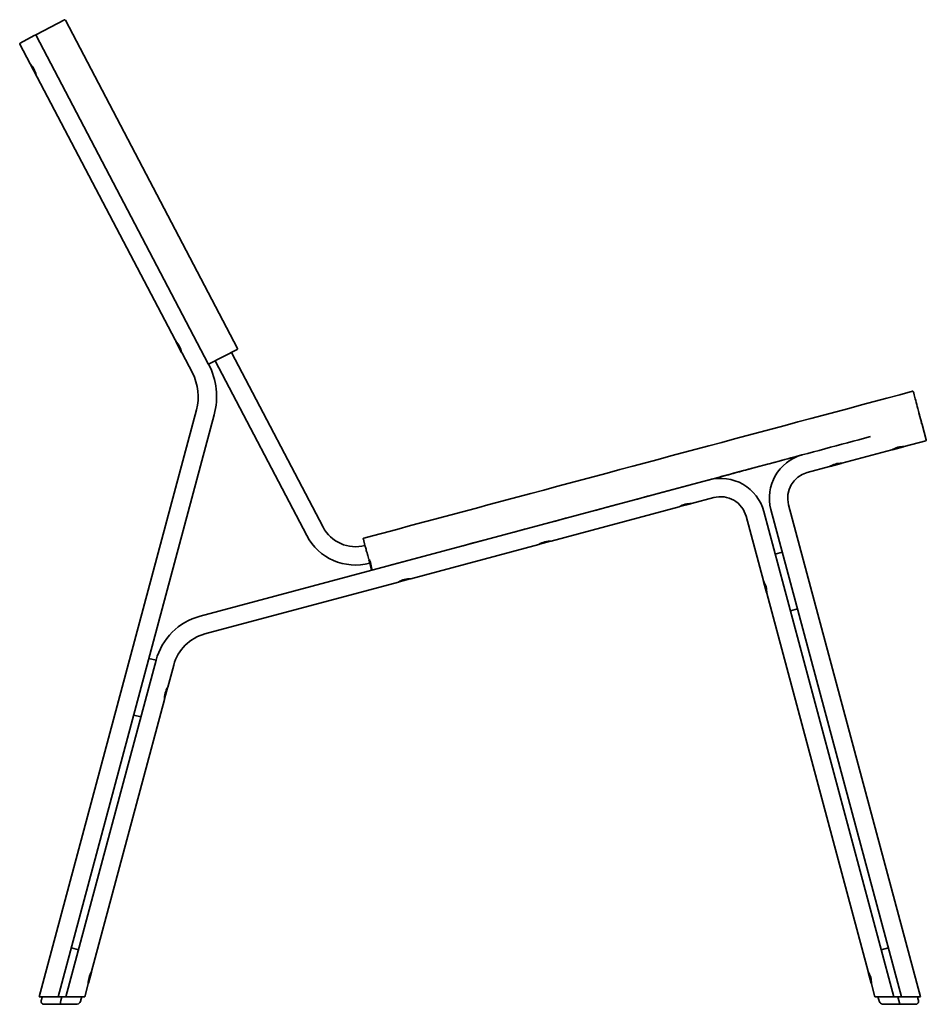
# Model space of a CAD drawing. Header units: millimetres. Extents: x 194 to 2603, y 461 to 2256.
# Tile 6 of 6: x 1985 to 2603, y 1298 to 1969. Entities that reach past the tile are written whole.
import ezdxf

# ---------------------------------------------------------------- set-up
doc = ezdxf.new("R2010")
doc.units = ezdxf.units.MM
doc.header["$LTSCALE"] = 0.75
doc.layers.add('Visible', color=7, linetype='Continuous', lineweight=35)

msp = doc.modelspace()

# ---------------------------------------------------------------- linework, layer by layer
at = {"layer": 'Visible', "extrusion": (0, 1, 0)}
for p, q in [((2015.59, 1969.15), (1996.55, 1959.16)), ((2016.27, 1968.94), (2133.6, 1745.27)), ((1985.45, 1953.34), (1995.12, 1958.41)), ((1995.12, 1958.41), (1995.67, 1958.7)), ((1996.55, 1959.16), (1995.67, 1958.7)), ((1996.31, 1958.87), (1996.31, 1958.87)), ((2113.68, 1734.82), (1996.34, 1958.49)), ((1996.55, 1959.16), (1996.55, 1959.16)), ((1985.24, 1952.67), (2102.81, 1728.55)), ((1996.3, 1931.66), (1992.36, 1939.17)), ((1992.51, 1938.93), (1992.53, 1938.98)), ((1992.53, 1938.94), (1992.54, 1938.97)), ((1992.54, 1938.88), (1996.16, 1931.97)), ((1996.19, 1931.92), (1996.25, 1931.9)), ((1996.21, 1931.93), (1996.24, 1931.92)), ((2095.52, 1742.52), (2091.58, 1750.03)), ((2091.75, 1749.8), (2091.76, 1749.83)), ((2091.76, 1749.74), (2095.38, 1742.84)), ((2095.42, 1742.8), (2095.46, 1742.79)), ((2114.35, 1734.61), (2133.39, 1744.59)), ((2129.41, 1742.5), (2191.85, 1623.47)), ((2113.68, 1734.82), (2113.68, 1734.82)), ((2113.91, 1734.37), (2113.68, 1734.82)), ((2118.34, 1736.7), (2180.78, 1617.66)), ((2105.62, 1703.26), (1998.42, 1303.17)), ((2011.39, 1303.16), (2117.73, 1700.01)), ((2597.89, 1701.44), (2598.17, 1700.42)), ((2598.18, 1700.37), (2598.34, 1699.76)), ((2598.6, 1698.8), (2598.6, 1698.8)), ((2598.6, 1698.8), (2599.64, 1694.93)), ((2598.6, 1698.8), (2599.64, 1694.93)), ((2599.9, 1693.97), (2600.06, 1693.36)), ((2600.06, 1693.36), (2602.87, 1682.86)), ((2579.92, 1676.19), (2587.45, 1678.21)), ((2587.5, 1678.25), (2587.55, 1678.33)), ((2602.52, 1682.25), (2587.88, 1678.33)), ((2579.48, 1676.07), (2545.38, 1666.94)), ((2579.86, 1676.2), (2579.77, 1676.25)), ((2536.98, 1664.69), (2521.86, 1660.64)), ((2537.36, 1664.81), (2537.27, 1664.86)), ((2537.42, 1664.8), (2544.95, 1666.82)), ((2545, 1666.86), (2545.04, 1666.94)), ((2454.88, 1655.63), (2108.11, 1562.71)), ((2437.47, 1650.96), (2437.47, 1650.96)), ((2412.47, 1644.27), (2412.47, 1644.27)), ((2433.14, 1649.8), (2433.14, 1649.8)), ((2435.03, 1637.37), (2442.56, 1639.39)), ((2442.61, 1639.42), (2442.66, 1639.51)), ((2458.11, 1643.55), (2443, 1639.5)), ((2509.14, 1638.59), (2599.01, 1303.16)), ((2434.59, 1637.25), (2347.37, 1613.88)), ((2434.97, 1637.38), (2434.88, 1637.42)), ((2491.97, 1586.73), (2480.16, 1630.83)), ((2580.9, 1303.16), (2492.23, 1634.06)), ((2497.06, 1635.35), (2586.07, 1303.16)), ((2219.34, 1615.09), (2220.45, 1610.93)), ((2220.46, 1610.93), (2220.37, 1611.27)), ((2220.46, 1610.93), (2220.46, 1610.93)), ((2338.97, 1611.63), (2251.74, 1588.26)), ((2339.34, 1611.75), (2339.26, 1611.8)), ((2339.4, 1611.74), (2346.93, 1613.76)), ((2346.98, 1613.8), (2347.03, 1613.88)), ((2504.83, 1606.38), (2500, 1605.08)), ((2223.65, 1598.85), (2224.41, 1595.94)), ((2224.98, 1594.03), (2223.69, 1598.86)), ((2224.96, 1594.02), (2224.41, 1595.94)), ((2225.46, 1594.19), (2225.46, 1594.19)), ((2243.34, 1586), (2111.35, 1550.64)), ((2243.71, 1586.13), (2243.63, 1586.18)), ((2243.78, 1586.12), (2251.31, 1588.14)), ((2251.35, 1588.18), (2251.4, 1588.26)), ((2492.09, 1586.29), (2494.11, 1578.76)), ((2492.1, 1586.35), (2492.15, 1586.44)), ((2494.15, 1578.72), (2494.23, 1578.67)), ((2563.3, 1320.55), (2494.22, 1578.33)), ((2515.18, 1567.74), (2510.35, 1566.45)), ((2078.06, 1532.66), (2016.56, 1303.16)), ((2078.06, 1532.66), (2073.23, 1533.95)), ((2090.13, 1529.42), (2086.08, 1514.31)), ((2083.95, 1506.34), (2085.96, 1513.87)), ((2085.96, 1513.93), (2085.91, 1514.01)), ((2083.83, 1505.9), (2034.16, 1320.55)), ((2083.91, 1506.29), (2083.83, 1506.24)), ((2067.71, 1494.02), (2062.88, 1495.32)), ((2020.36, 1336.65), (2025.19, 1335.36)), ((2577.1, 1336.65), (2572.27, 1335.36)), ((2032.03, 1312.58), (2034.05, 1320.11)), ((2034.04, 1320.17), (2033.99, 1320.26)), ((2563.41, 1320.11), (2565.43, 1312.58)), ((2563.42, 1320.17), (2563.47, 1320.26)), ((2031.91, 1312.14), (2029.51, 1303.16)), ((2031.99, 1312.53), (2031.91, 1312.48)), ((2565.47, 1312.53), (2565.55, 1312.48)), ((2567.96, 1303.16), (2565.55, 1312.14)), ((1998.42, 1303.17), (1998.45, 1303.16)), ((2010.1, 1303.16), (1998.45, 1303.16)), ((2011.39, 1303.16), (2010.1, 1303.16)), ((2013.98, 1303.16), (2011.39, 1303.16)), ((2013.31, 1300.66), (2013.98, 1303.16)), ((2013.98, 1303.16), (2016.56, 1303.16)), ((2017.86, 1303.16), (2016.56, 1303.16)), ((2029.51, 1303.16), (2017.86, 1303.16)), ((2579.6, 1303.16), (2567.96, 1303.16)), ((2580.9, 1303.16), (2579.6, 1303.16)), ((2583.48, 1303.16), (2580.9, 1303.16)), ((2583.48, 1303.16), (2586.07, 1303.16)), ((2584.15, 1300.66), (2583.48, 1303.16)), ((2587.37, 1303.16), (2586.07, 1303.16)), ((2599.01, 1303.16), (2587.37, 1303.16)), ((2001.77, 1298.16), (2012.64, 1298.16)), ((2013.31, 1300.66), (2012.64, 1298.16)), ((2023.51, 1298.16), (2012.64, 1298.16)), ((2573.95, 1298.16), (2584.82, 1298.16)), ((2584.15, 1300.66), (2584.82, 1298.16)), ((2595.69, 1298.16), (2584.82, 1298.16))]:
    msp.add_line(p, q, dxfattribs=at)
at = {"layer": 'Visible', "extrusion": (1.35252e-16, 3.73234e-40, -1)}
msp.add_arc((-2015.82, 1968.71), 0.501, 62.42452, 152.1666, dxfattribs=at)
at = {"layer": 'Visible', "extrusion": (1.35252e-16, 7.04799e-55, -1)}
msp.add_arc((-1985.69, 1952.9), 0.5, 332.31962, 62.31962, dxfattribs=at)
at = {"layer": 'Visible', "extrusion": (1.35252e-16, 3.07313e-40, -1)}
msp.add_arc((-1995.9, 1958.26), 0.5, 62.31962, 151.40968, dxfattribs=at)
at = {"layer": 'Visible', "extrusion": (1.35252e-16, 0, -1)}
for centre, radius, start, end in [((-1996.79, 1958.72), 0.5, 333.55943, 43.37346), ((-1996.79, 1958.72), 0.509, 357.57307, 7.24048), ((-1996.78, 1958.72), 0.49, 5.95895, 17.26097), ((-1996.93, 1958.72), 0.642, 357.11529, 3.87318)]:
    msp.add_arc(centre, radius, start, end, dxfattribs=at)
at = {"layer": 'Visible', "extrusion": (1.35252e-16, -1.31744e-40, -1)}
for centre in [(-1981.59, 1928.73), (-2080.8, 1739.59)]:
    msp.add_arc(centre, 15, 135.9052, 168.73404, dxfattribs=at)
at = {"layer": 'Visible', "extrusion": (1.35252e-16, 2.17553e-44, -1)}
msp.add_arc((-1992.59, 1938.9), 0.0797, 332.31962, 17.31962, dxfattribs=at)
at = {"layer": 'Visible', "extrusion": (1.35252e-16, -1.70874e-41, -1)}
for centre, start, end in [((-1992.61, 1938.91), 332.31962, 17.31962), ((-1996.23, 1932.01), 287.31962, 332.31962), ((-2091.83, 1749.78), 332.31962, 17.31962), ((-2095.45, 1742.87), 287.31962, 332.31962)]:
    msp.add_arc(centre, 0.0797, start, end, dxfattribs=at)
at = {"layer": 'Visible', "extrusion": (1.35252e-16, 2.3558e-42, -1)}
msp.add_arc((-1996.21, 1932), 0.0797, 287.31962, 332.31962, dxfattribs=at)
at = {"layer": 'Visible', "extrusion": (1.35252e-16, 7.19149e-39, -1)}
msp.add_arc((-2133.16, 1745.04), 0.501, 152.45535, 242.19994, dxfattribs=at)
at = {"layer": 'Visible'}
for centre, radius, start, end in [((2071.84, 1712.31), 47.5, 345, 27.68038), ((2071.84, 1712.31), 34.97, 345, 27.68038), ((2599.41, 1693.84), 0.5, 15, 100.07781), ((2526.52, 1643.25), 30.5, 105.37488, 195), ((2526.52, 1643.25), 18, 105, 195), ((2462.77, 1626.17), 30.5, 15, 105), ((2462.77, 1626.17), 18, 15, 105), ((2213.99, 1635.08), 37.5, 207.68038, 284.99922), ((2213.99, 1635.08), 25, 207.68038, 285), ((2119.11, 1521.66), 42.5, 105, 165), ((2119.11, 1521.66), 30, 105, 165)]:
    msp.add_arc(centre, radius, start, end, dxfattribs=at)
at = {"layer": 'Visible', "extrusion": (1.35252e-16, -9.41387e-52, -1)}
msp.add_arc((-2597.86, 1699.63), 0.5, 165, 166.94302, dxfattribs=at)
at = {"layer": 'Visible', "extrusion": (1.35252e-16, -6.72812e-40, -1)}
msp.add_arc((-2599.15, 1694.8), 0.501, 164.96209, 253.02525, dxfattribs=at)
at = {"layer": 'Visible', "extrusion": (1.35252e-16, 1.20628e-41, -1)}
for centre in [(-2587.41, 1663.28), (-2544.91, 1651.89), (-2442.52, 1624.45), (-2251.27, 1573.21)]:
    msp.add_arc(centre, 15.05, 58.20558, 91.79442, dxfattribs=at)
at = {"layer": 'Visible', "extrusion": (1.35252e-16, -3.95054e-42, -1)}
msp.add_arc((-2587.43, 1678.29), 0.0797, 210, 255, dxfattribs=at)
at = {"layer": 'Visible', "extrusion": (1.35252e-16, 1.04316e-54, -1)}
msp.add_arc((-2602.39, 1682.73), 0.5, 165, 255, dxfattribs=at)
at = {"layer": 'Visible', "extrusion": (1.35252e-16, -3.75121e-42, -1)}
msp.add_arc((-2579.9, 1676.27), 0.0797, 255, 300, dxfattribs=at)
at = {"layer": 'Visible', "extrusion": (1.35252e-16, 6.24573e-42, -1)}
for centre, start, end in [((-2537.4, 1664.88), 255, 300), ((-2544.93, 1666.9), 210, 255)]:
    msp.add_arc(centre, 0.0797, start, end, dxfattribs=at)
at = {"layer": 'Visible', "extrusion": (1.35252e-16, -2.85896e-42, -1)}
msp.add_arc((-2442.54, 1639.46), 0.0797, 210, 255, dxfattribs=at)
at = {"layer": 'Visible', "extrusion": (1.35252e-16, -3.43002e-42, -1)}
msp.add_arc((-2435.01, 1637.44), 0.0797, 255, 300, dxfattribs=at)
at = {"layer": 'Visible', "extrusion": (1.35252e-16, 1.247e-40, -1)}
msp.add_arc((-2346.9, 1598.83), 15.05, 58.20558, 91.79442, dxfattribs=at)
at = {"layer": 'Visible', "extrusion": (1.35252e-16, -1.34446e-42, -1)}
for centre, start, end in [((-2339.38, 1611.82), 255, 300), ((-2346.91, 1613.84), 210, 255)]:
    msp.add_arc(centre, 0.0797, start, end, dxfattribs=at)
at = {"layer": 'Visible', "extrusion": (1.35252e-16, -1.39131e-38, -1)}
msp.add_arc((-2224.89, 1596.08), 0.5, 344.26169, 346.07278, dxfattribs=at)
at = {"layer": 'Visible', "extrusion": (1.35252e-16, -2.16979e-42, -1)}
msp.add_arc((-2243.75, 1586.2), 0.0797, 255, 300, dxfattribs=at)
at = {"layer": 'Visible', "extrusion": (1.35252e-16, -4.37531e-42, -1)}
msp.add_arc((-2251.29, 1588.22), 0.0797, 210, 255, dxfattribs=at)
at = {"layer": 'Visible', "extrusion": (1.35252e-16, -4.50558e-41, -1)}
msp.add_arc((-2479.18, 1578.8), 15.05, 148.20558, 181.79442, dxfattribs=at)
at = {"layer": 'Visible', "extrusion": (1.35252e-16, 4.74842e-42, -1)}
for centre, start, end in [((-2492.17, 1586.32), 345, 30), ((-2494.18, 1578.78), 300, 345)]:
    msp.add_arc(centre, 0.0797, start, end, dxfattribs=at)
at = {"layer": 'Visible', "extrusion": (1.35252e-16, 9.03605e-40, -1)}
msp.add_arc((-2099.35, 1506.33), 15.53, 358.41822, 14.69662, dxfattribs=at)
at = {"layer": 'Visible', "extrusion": (1.35252e-16, 1.43272e-39, -1)}
for centre in [(-2099.31, 1506.17), (-2047.39, 1312.41)]:
    msp.add_arc(centre, 15.53, 15.30338, 31.58178, dxfattribs=at)
at = {"layer": 'Visible', "extrusion": (1.35252e-16, 1.09725e-42, -1)}
msp.add_arc((-2085.89, 1513.89), 0.0797, 150, 195, dxfattribs=at)
at = {"layer": 'Visible', "extrusion": (1.35252e-16, 2.70879e-43, -1)}
msp.add_arc((-2083.87, 1506.36), 0.0797, 195, 240, dxfattribs=at)
at = {"layer": 'Visible', "extrusion": (1.35252e-16, 1.50207e-39, -1)}
msp.add_arc((-2047.44, 1312.57), 15.53, 358.41822, 14.69662, dxfattribs=at)
at = {"layer": 'Visible', "extrusion": (1.35252e-16, 4.40132e-42, -1)}
for centre, start, end in [((-2033.97, 1320.13), 150, 195), ((-2031.95, 1312.6), 195, 240)]:
    msp.add_arc(centre, 0.0797, start, end, dxfattribs=at)
at = {"layer": 'Visible', "extrusion": (1.35252e-16, -6.20528e-41, -1)}
msp.add_arc((-2550.5, 1312.62), 15.05, 148.20558, 181.79442, dxfattribs=at)
at = {"layer": 'Visible', "extrusion": (1.35252e-16, 4.13736e-42, -1)}
for centre, start, end in [((-2563.49, 1320.13), 345, 30), ((-2565.51, 1312.6), 300, 345)]:
    msp.add_arc(centre, 0.0797, start, end, dxfattribs=at)
at = {"layer": 'Visible'}
msp.add_ellipse((2224.17, 1596.4), major_axis=(-4.88, 18.88), ratio=0.000779, start_param=-0.140017, end_param=-0.087415, dxfattribs=at)
for points in [[(2015.59, 1969.15), (2015.59, 1969.15), (2015.59, 1969.15), (2015.59, 1969.15)], [(1996.55, 1959.16), (1996.44, 1959.1), (1996.35, 1958.99), (1996.31, 1958.87)], [(2593.48, 1715.98), (2593.48, 1715.98), (2593.48, 1715.98), (2593.48, 1715.98)], [(2597.76, 1701.96), (2597.71, 1702.11), (2597.67, 1702.26), (2597.63, 1702.42)], [(2598.6, 1698.8), (2598.6, 1698.8), (2598.6, 1698.81), (2598.6, 1698.82)], [(2599.64, 1694.93), (2599.64, 1694.93), (2599.64, 1694.93), (2599.64, 1694.93)], [(2599.64, 1694.92), (2599.64, 1694.92), (2599.64, 1694.93), (2599.64, 1694.93)], [(2437.48, 1650.97), (2437.48, 1650.97), (2437.48, 1650.97), (2437.48, 1650.97)], [(2433.14, 1649.8), (2433.14, 1649.8), (2433.14, 1649.8), (2433.14, 1649.8)], [(2436.92, 1650.82), (2436.92, 1650.82), (2436.92, 1650.82), (2436.92, 1650.82)], [(2219.65, 1615.89), (2219.65, 1615.89), (2219.65, 1615.89), (2219.65, 1615.89)], [(1999.89, 1300.82), (1999.89, 1300.82), (1999.89, 1300.82), (1999.89, 1300.82)], [(2597.57, 1300.82), (2597.57, 1300.82), (2597.57, 1300.82), (2597.57, 1300.82)]]:
    msp.add_open_spline(points, degree=3, dxfattribs=at)
for points, knots in [([(1996.34, 1958.5), (1996.34, 1958.5), (1996.34, 1958.5), (1996.33, 1958.51), (1996.33, 1958.51), (1996.33, 1958.52), (1996.32, 1958.53), (1996.31, 1958.56), (1996.31, 1958.57), (1996.29, 1958.62), (1996.29, 1958.65), (1996.29, 1958.69), (1996.29, 1958.71), (1996.29, 1958.8), (1996.29, 1958.82), (1996.29, 1958.82)], [0.000838, 0.000838, 0.000838, 0.000838, 0.0014536, 0.0014536, 0.0035113, 0.0035113, 0.0055567, 0.0055567, 0.0164832, 0.0164832, 0.0446192, 0.0446192, 0.0820376, 0.0820376, 0.2596118, 0.2596118, 0.2596118, 0.2596118]), ([(2133.6, 1745.27), (2133.62, 1745.22), (2133.64, 1745.17), (2133.66, 1745.07), (2133.66, 1745.02), (2133.64, 1744.91), (2133.62, 1744.85), (2133.57, 1744.76), (2133.54, 1744.71), (2133.49, 1744.66), (2133.47, 1744.64), (2133.43, 1744.62), (2133.41, 1744.6), (2133.39, 1744.59)], [0, 0, 0, 0, 0.01520203, 0.01520203, 0.0311631, 0.0311631, 0.04800419, 0.04800419, 0.06392079, 0.06392079, 0.0709812, 0.0709812, 0.07818788, 0.07818788, 0.07818788, 0.07818788]), ([(2114.35, 1734.6), (2114.35, 1734.6), (2114.35, 1734.6), (2114.35, 1734.6), (2114.35, 1734.6), (2114.35, 1734.6), (2114.35, 1734.6), (2114.35, 1734.6), (2114.35, 1734.6), (2114.35, 1734.61), (2114.35, 1734.61), (2114.35, 1734.61), (2114.35, 1734.61), (2114.35, 1734.61), (2114.35, 1734.61), (2114.35, 1734.61), (2114.35, 1734.61), (2114.35, 1734.61), (2114.35, 1734.61), (2114.35, 1734.61), (2114.35, 1734.61), (2114.35, 1734.61), (2114.35, 1734.61), (2114.35, 1734.61), (2114.35, 1734.61), (2114.35, 1734.61), (2114.35, 1734.61), (2114.35, 1734.61), (2114.35, 1734.61), (2114.35, 1734.61), (2114.35, 1734.61), (2114.35, 1734.61), (2114.35, 1734.61), (2114.35, 1734.61), (2114.35, 1734.61), (2114.35, 1734.61), (2114.35, 1734.61), (2114.35, 1734.61), (2114.37, 1734.62), (2114.35, 1734.61), (2114.35, 1734.61), (2114.35, 1734.6), (2114.35, 1734.6), (2114.34, 1734.6), (2114.32, 1734.59), (2114.29, 1734.58), (2114.26, 1734.57), (2114.21, 1734.56), (2114.18, 1734.55), (2114.15, 1734.55), (2114.14, 1734.55), (2114.13, 1734.55), (2114.13, 1734.55), (2114.07, 1734.55), (2114.02, 1734.56), (2113.92, 1734.59), (2113.87, 1734.61), (2113.8, 1734.66), (2113.78, 1734.68), (2113.74, 1734.72), (2113.72, 1734.74), (2113.7, 1734.77), (2113.7, 1734.77), (2113.69, 1734.78), (2113.69, 1734.79), (2113.69, 1734.79), (2113.69, 1734.8), (2113.68, 1734.8), (2113.68, 1734.8), (2113.68, 1734.81), (2113.68, 1734.81), (2113.68, 1734.81), (2113.68, 1734.81), (2113.68, 1734.81), (2113.68, 1734.81), (2113.68, 1734.81), (2113.68, 1734.81), (2113.68, 1734.81), (2113.68, 1734.81), (2113.68, 1734.81), (2113.68, 1734.81), (2113.68, 1734.82), (2113.68, 1734.82), (2113.68, 1734.82), (2113.68, 1734.82), (2113.68, 1734.82), (2113.68, 1734.82), (2113.68, 1734.82), (2113.68, 1734.82), (2113.68, 1734.82)], [0, 0, 0, 0, 0.0004037, 0.0004037, 0.0005045, 0.0005045, 0.000531, 0.000531, 0.0010986, 0.0010986, 0.0033777, 0.0033777, 0.0057976, 0.0057976, 0.0066043, 0.0066043, 0.006616, 0.006616, 0.008621, 0.008621, 0.0112944, 0.0112944, 0.0130766, 0.0130766, 0.0178292, 0.0178292, 0.0368397, 0.0368397, 0.0495133, 0.0495133, 0.1002078, 0.1002078, 0.169177, 0.169177, 0.1921667, 0.1921667, 0.2002575, 0.2002575, 0.2083482, 0.2083482, 0.2084491, 0.2084491, 0.2086422, 0.2086422, 0.2127652, 0.2127652, 0.2211336, 0.2211336, 0.2284111, 0.2284111, 0.2308317, 0.2308317, 0.2316384, 0.2316384, 0.2479906, 0.2479906, 0.2638227, 0.2638227, 0.2720374, 0.2720374, 0.2804385, 0.2804385, 0.282466, 0.282466, 0.2839865, 0.2839865, 0.2851268, 0.2851268, 0.2855543, 0.2855543, 0.285875, 0.285875, 0.2861155, 0.2861155, 0.2863172, 0.2863172, 0.2865189, 0.2865189, 0.2866197, 0.2866197, 0.2866701, 0.2866701, 0.2867205, 0.2867205, 0.2867457, 0.2867457, 0.2867583, 0.2867583, 0.2867709, 0.2867709, 0.2867709, 0.2867709]), ([(2219.65, 1615.89), (2251.85, 1624.51), (2284.05, 1633.13), (2408.66, 1666.48), (2501.07, 1691.23), (2593.48, 1715.98)], [0, 0, 0, 0, 10, 10, 38.700143, 38.700143, 38.700143, 38.700143]), ([(2219.65, 1615.89), (2251.85, 1624.51), (2284.05, 1633.13), (2408.66, 1666.48), (2501.07, 1691.23), (2593.48, 1715.98)], [0, 0, 0, 0, 10, 10, 38.700143, 38.700143, 38.700143, 38.700143]), ([(2593.48, 1715.98), (2593.53, 1715.99), (2593.58, 1715.99), (2593.69, 1715.99), (2593.74, 1715.98), (2593.84, 1715.94), (2593.89, 1715.91), (2593.95, 1715.86), (2593.97, 1715.84), (2594.01, 1715.8), (2594.02, 1715.78), (2594.04, 1715.75), (2594.05, 1715.73), (2594.06, 1715.71), (2594.06, 1715.71), (2594.07, 1715.69), (2594.07, 1715.69), (2594.08, 1715.67), (2594.08, 1715.67), (2594.08, 1715.66), (2594.08, 1715.65), (2594.09, 1715.64), (2594.09, 1715.64), (2594.1, 1715.62), (2594.1, 1715.61), (2594.11, 1715.55), (2594.13, 1715.48), (2594.25, 1715.06), (2594.42, 1714.43), (2594.93, 1712.54), (2595.28, 1711.2), (2596.13, 1708.04), (2596.63, 1706.19), (2597.32, 1703.61), (2597.47, 1703.02), (2597.63, 1702.42)], [0, 0, 0, 0, 0.015413, 0.015413, 0.031538, 0.031538, 0.048163, 0.048163, 0.055926, 0.055926, 0.063498, 0.063498, 0.068757, 0.068757, 0.071575, 0.071575, 0.07596, 0.07596, 0.081054, 0.081054, 0.090206, 0.090206, 0.113576, 0.113576, 0.183618, 0.183618, 0.393957, 0.393957, 1.03115, 1.03115, 1.728718, 1.728718, 2.422165, 2.422165, 2.622083, 2.622083, 2.622083, 2.622083]), ([(2593.48, 1715.98), (2593.53, 1715.99), (2593.58, 1715.99), (2593.69, 1715.99), (2593.74, 1715.98), (2593.84, 1715.94), (2593.89, 1715.91), (2593.95, 1715.86), (2593.97, 1715.84), (2594.01, 1715.8), (2594.02, 1715.78), (2594.04, 1715.75), (2594.05, 1715.73), (2594.06, 1715.71), (2594.06, 1715.71), (2594.07, 1715.69), (2594.07, 1715.69), (2594.08, 1715.67), (2594.08, 1715.67), (2594.08, 1715.66), (2594.08, 1715.65), (2594.09, 1715.64), (2594.09, 1715.64), (2594.1, 1715.62), (2594.1, 1715.61), (2594.11, 1715.55), (2594.13, 1715.48), (2594.25, 1715.06), (2594.42, 1714.43), (2594.93, 1712.54), (2595.29, 1711.2), (2596.13, 1708.04), (2596.63, 1706.18), (2597.32, 1703.6), (2597.47, 1703.01), (2597.63, 1702.42)], [0, 0, 0, 0, 0.015413, 0.015413, 0.031537, 0.031537, 0.048162, 0.048162, 0.055926, 0.055926, 0.063496, 0.063496, 0.068754, 0.068754, 0.071572, 0.071572, 0.075959, 0.075959, 0.081058, 0.081058, 0.090219, 0.090219, 0.113615, 0.113615, 0.183737, 0.183737, 0.394313, 0.394313, 1.032243, 1.032243, 1.729776, 1.729776, 2.423225, 2.423225, 2.622062, 2.622062, 2.622062, 2.622062]), ([(2597.78, 1701.85), (2597.78, 1701.85), (2597.78, 1701.85), (2597.78, 1701.87), (2597.77, 1701.89), (2597.76, 1701.93), (2597.76, 1701.94), (2597.76, 1701.95), (2597.76, 1701.95), (2597.76, 1701.96)], [1.04487004, 1.04487004, 1.04487004, 1.04487004, 1.04487679, 1.04487679, 1.05131397, 1.05131397, 1.05559539, 1.05559539, 1.05600264, 1.05600264, 1.05600264, 1.05600264]), ([(2597.94, 1701.27), (2597.93, 1701.29), (2597.93, 1701.32), (2597.92, 1701.35), (2597.9, 1701.43), (2597.87, 1701.52), (2597.85, 1701.6), (2597.84, 1701.64), (2597.83, 1701.69), (2597.82, 1701.73), (2597.81, 1701.77), (2597.8, 1701.8), (2597.79, 1701.84), (2597.78, 1701.85), (2597.78, 1701.85), (2597.78, 1701.85)], [0.98198557, 0.98198557, 0.98198557, 0.98198557, 0.9901692, 0.9901692, 0.9901692, 1.017523, 1.017523, 1.017523, 1.03119652, 1.03119652, 1.03119652, 1.04377319, 1.04377319, 1.04377319, 1.04487004, 1.04487004, 1.04487004, 1.04487004]), ([(2599.64, 1694.93), (2599.64, 1694.9), (2599.58, 1695.13), (2599.37, 1695.94), (2599.14, 1696.77), (2598.88, 1697.77), (2598.58, 1698.89), (2598.26, 1700.08), (2598.04, 1700.88), (2597.94, 1701.27)], [0, 0, 0, 0, 0.2455082, 0.3682623, 0.4910164, 0.6137705, 0.7365246, 0.8592787, 0.9819856, 0.9819856, 0.9819856, 0.9819856]), ([(2598.12, 1700.6), (2598.16, 1700.46), (2598.2, 1700.31), (2598.28, 1700.01), (2598.32, 1699.86), (2598.39, 1699.57), (2598.43, 1699.44), (2598.49, 1699.2), (2598.52, 1699.1), (2598.56, 1698.93), (2598.58, 1698.87), (2598.6, 1698.82), (2598.6, 1698.81), (2598.6, 1698.8), (2598.6, 1698.8), (2598.6, 1698.8), (2598.6, 1698.79), (2598.6, 1698.79)], [0, 0, 0, 0, 0.0461403, 0.0461403, 0.0929371, 0.0929371, 0.1394403, 0.1394403, 0.1864433, 0.1864433, 0.2331887, 0.2331887, 0.2562242, 0.2562242, 0.2620362, 0.2620362, 0.2649175, 0.2649175, 0.2649175, 0.2649175]), ([(2598.17, 1700.42), (2598.22, 1700.21), (2598.34, 1699.77), (2598.48, 1699.25), (2598.55, 1698.99), (2598.59, 1698.82), (2598.61, 1698.78), (2598.6, 1698.8)], [0.0278661, 0.0278661, 0.0278661, 0.0278661, 0.0933753, 0.1588846, 0.2080165, 0.2243938, 0.2866673, 0.2866673, 0.2866673, 0.2866673]), ([(2598.34, 1699.76), (2598.35, 1699.74), (2598.35, 1699.73), (2598.39, 1699.57), (2598.43, 1699.44), (2598.49, 1699.2), (2598.52, 1699.1), (2598.56, 1698.93), (2598.58, 1698.87), (2598.6, 1698.82), (2598.6, 1698.81), (2598.6, 1698.8)], [0.0883853, 0.0883853, 0.0883853, 0.0883853, 0.0929371, 0.0929371, 0.1394402, 0.1394402, 0.1864433, 0.1864433, 0.2331887, 0.2331887, 0.2534514, 0.2534514, 0.2534514, 0.2534514]), ([(2564.81, 1685.08), (2544.11, 1679.53), (2523.4, 1673.99), (2484.23, 1663.49), (2465.77, 1658.55), (2447.31, 1653.6)], [3.56873, 3.56873, 3.56873, 3.56873, 10, 10, 15.733363, 15.733363, 15.733363, 15.733363]), ([(2518.41, 1672.65), (2513.17, 1671.25), (2507.93, 1669.84), (2495.67, 1666.56), (2488.66, 1664.68), (2481.64, 1662.8)], [8.372437, 8.372437, 8.372437, 8.372437, 10, 10, 12.17953, 12.17953, 12.17953, 12.17953]), ([(2486.59, 1664.13), (2486.4, 1664.07), (2486.2, 1664.02), (2480.44, 1662.48), (2474.88, 1660.99), (2464.5, 1658.21), (2459.69, 1656.92), (2454.88, 1655.63)], [3.579159, 3.579159, 3.579159, 3.579159, 3.64, 3.64, 5.368, 5.368, 6.862667, 6.862667, 6.862667, 6.862667]), ([(2447.31, 1653.6), (2374.91, 1634.2), (2296.98, 1613.32), (2226.14, 1594.35), (2225.92, 1594.29), (2225.69, 1594.23), (2225.47, 1594.17)], [13.035215, 13.035215, 13.035215, 13.035215, 26.497777, 26.497777, 26.497777, 26.540445, 26.540445, 26.540445, 26.540445]), ([(2219.31, 1615.21), (2219.3, 1615.24), (2219.3, 1615.26), (2219.29, 1615.28), (2219.29, 1615.28), (2219.29, 1615.3), (2219.29, 1615.3), (2219.29, 1615.32), (2219.28, 1615.32), (2219.28, 1615.33), (2219.28, 1615.34), (2219.28, 1615.36), (2219.28, 1615.37), (2219.28, 1615.39), (2219.28, 1615.4), (2219.28, 1615.44), (2219.28, 1615.47), (2219.3, 1615.55), (2219.31, 1615.6), (2219.37, 1615.7), (2219.4, 1615.74), (2219.47, 1615.81), (2219.5, 1615.83), (2219.57, 1615.87), (2219.61, 1615.88), (2219.65, 1615.89)], [0, 0, 0, 0, 0.0870959, 0.0870959, 0.1297992, 0.1297992, 0.1514398, 0.1514398, 0.1571636, 0.1571636, 0.1612742, 0.1612742, 0.1654144, 0.1654144, 0.1695308, 0.1695308, 0.177769, 0.177769, 0.1943295, 0.1943295, 0.2108846, 0.2108846, 0.2222528, 0.2222528, 0.2342569, 0.2342569, 0.2342569, 0.2342569]), ([(2219.3, 1615.24), (2219.3, 1615.25), (2219.3, 1615.26), (2219.29, 1615.28), (2219.29, 1615.28), (2219.29, 1615.3), (2219.29, 1615.3), (2219.29, 1615.32), (2219.28, 1615.32), (2219.28, 1615.33), (2219.28, 1615.34), (2219.28, 1615.36), (2219.28, 1615.37), (2219.28, 1615.39), (2219.28, 1615.4), (2219.28, 1615.44), (2219.28, 1615.47), (2219.3, 1615.55), (2219.31, 1615.6), (2219.37, 1615.7), (2219.4, 1615.74), (2219.47, 1615.81), (2219.5, 1615.83), (2219.57, 1615.87), (2219.61, 1615.88), (2219.65, 1615.89)], [0.0320847, 0.0320847, 0.0320847, 0.0320847, 0.0870606, 0.0870606, 0.1297463, 0.1297463, 0.1513783, 0.1513783, 0.1570994, 0.1570994, 0.1612082, 0.1612082, 0.1653465, 0.1653465, 0.1694611, 0.1694611, 0.1776956, 0.1776956, 0.1942486, 0.1942486, 0.210796, 0.210796, 0.2221752, 0.2221752, 0.2341836, 0.2341836, 0.2341836, 0.2341836]), ([(2223, 1601.45), (2222.68, 1602.64), (2222.37, 1603.78), (2221.74, 1606.16), (2221.41, 1607.38), (2220.88, 1609.34), (2220.68, 1610.12), (2220.47, 1610.88), (2220.42, 1611.07), (2220.37, 1611.27), (2220.35, 1611.32), (2220.34, 1611.38), (2220.34, 1611.39), (2220.33, 1611.4), (2220.33, 1611.41), (2220.33, 1611.41), (2220.33, 1611.41), (2220.33, 1611.41)], [0.110896, 0.110896, 0.110896, 0.110896, 0.500469, 0.500469, 1.004463, 1.004463, 1.508619, 1.508619, 1.748057, 1.748057, 1.874575, 1.874575, 1.940296, 1.940296, 1.974296, 1.974296, 1.987801, 1.987801, 1.987801, 1.987801]), ([(2224.86, 1594.51), (2224.85, 1594.53), (2224.84, 1594.59), (2224.77, 1594.82), (2224.71, 1595.06), (2224.55, 1595.66), (2224.45, 1596.04), (2224.21, 1596.93), (2224.07, 1597.45), (2223.78, 1598.52), (2223.64, 1599.07), (2223.35, 1600.13), (2223.21, 1600.66), (2223.08, 1601.15)], [0, 0, 0, 0, 0.1106325, 0.1106325, 0.2791375, 0.2791375, 0.4544577, 0.4544577, 0.6351392, 0.6351392, 0.8060209, 0.8060209, 0.9659119, 0.9659119, 0.9659119, 0.9659119]), ([(2225.47, 1594.17), (2225.44, 1594.27), (2224.88, 1596.36), (2223.9, 1600), (2223.53, 1601.4)], [-0.9621924, -0.9621924, -0.9621924, -0.9621924, -0.4123682, -0.0000305, -0.0000305, -0.0000305, -0.0000305]), ([(2225.45, 1594.15), (2225.43, 1594.15), (2225.41, 1594.14), (2225.36, 1594.14), (2225.33, 1594.14), (2225.26, 1594.15), (2225.23, 1594.15), (2225.17, 1594.17), (2225.14, 1594.18), (2225.08, 1594.21), (2225.05, 1594.23), (2225, 1594.28), (2224.98, 1594.3), (2224.94, 1594.34), (2224.92, 1594.37), (2224.89, 1594.42), (2224.88, 1594.45), (2224.86, 1594.48), (2224.86, 1594.5), (2224.86, 1594.51)], [0.0287747, 0.0287747, 0.0287747, 0.0287747, 0.1086491, 0.1086491, 0.2247052, 0.2247052, 0.3463549, 0.3463549, 0.4729733, 0.4729733, 0.60473, 0.60473, 0.7249838, 0.7249838, 0.8402825, 0.8402825, 0.9496469, 0.9496469, 0.9940429, 0.9940429, 0.9940429, 0.9940429]), ([(1999.89, 1300.82), (1999.95, 1301.03), (2000.01, 1301.25), (2000.13, 1301.73), (2000.2, 1301.99), (2000.35, 1302.55), (2000.43, 1302.85), (2000.52, 1303.16)], [0, 0, 0, 0, 0.0680351, 0.0680351, 0.1480853, 0.1480853, 0.2435716, 0.2435716, 0.2435716, 0.2435716]), ([(2027.43, 1303.16), (2027.21, 1302.33), (2026.99, 1301.49), (2026.75, 1300.62), (2026.74, 1300.57), (2026.47, 1299.71), (2025.51, 1298.53), (2024.08, 1298.16), (2023.51, 1298.16)], [0, 0, 0, 0, 0.36956, 0.36956, 0.388985, 0.388985, 0.755594, 1, 1, 1, 1]), ([(2027.43, 1303.16), (2027.21, 1302.33), (2026.99, 1301.49), (2026.75, 1300.62), (2026.74, 1300.57), (2026.53, 1299.88), (2026.12, 1299.3), (2025.58, 1298.88)], [0, 0, 0, 0, 0.3695603, 0.3695603, 0.3889845, 0.3889845, 0.6801792, 0.6801792, 0.6801792, 0.6801792]), ([(2570.03, 1303.16), (2570.25, 1302.33), (2570.47, 1301.49), (2570.71, 1300.62), (2570.72, 1300.57), (2570.99, 1299.71), (2571.96, 1298.53), (2573.38, 1298.16), (2573.95, 1298.16)], [0, 0, 0, 0, 0.36956, 0.36956, 0.388985, 0.388985, 0.755594, 1, 1, 1, 1]), ([(2570.03, 1303.16), (2570.25, 1302.33), (2570.47, 1301.49), (2570.71, 1300.62), (2570.72, 1300.57), (2570.99, 1299.71), (2571.96, 1298.53), (2573.38, 1298.16), (2573.95, 1298.16)], [0, 0, 0, 0, 0.36956, 0.36956, 0.388985, 0.388985, 0.755594, 1, 1, 1, 1]), ([(2596.94, 1303.16), (2597.04, 1302.78), (2597.15, 1302.41), (2597.36, 1301.63), (2597.47, 1301.21), (2597.57, 1300.82)], [0, 0, 0, 0, 0.1178128, 0.1178128, 0.2430121, 0.2430121, 0.2430121, 0.2430121]), ([(2001.77, 1298.16), (2001.58, 1298.16), (2001.34, 1298.19), (2000.88, 1298.35), (2000.41, 1298.64), (1999.96, 1299.22), (1999.75, 1299.93), (1999.78, 1300.43), (1999.86, 1300.71), (1999.88, 1300.79), (1999.89, 1300.82)], [0.0000014, 0.0000014, 0.0000014, 0.0000014, 0.1434679, 0.1912905, 0.382581, 0.5738716, 0.7651621, 0.9564526, 0.9564526, 0.9998793, 0.9998793, 0.9998793, 0.9998793]), ([(2595.69, 1298.16), (2595.88, 1298.16), (2596.12, 1298.19), (2596.58, 1298.35), (2597.05, 1298.64), (2597.5, 1299.22), (2597.71, 1299.93), (2597.68, 1300.43), (2597.6, 1300.71), (2597.58, 1300.79), (2597.57, 1300.82)], [0.0000014, 0.0000014, 0.0000014, 0.0000014, 0.1434679, 0.1912905, 0.382581, 0.5738716, 0.7651621, 0.9564526, 0.9564526, 0.9998793, 0.9998793, 0.9998793, 0.9998793])]:
    msp.add_open_spline(points, degree=3, knots=knots, dxfattribs=at)

doc.saveas('drawing.dxf')
